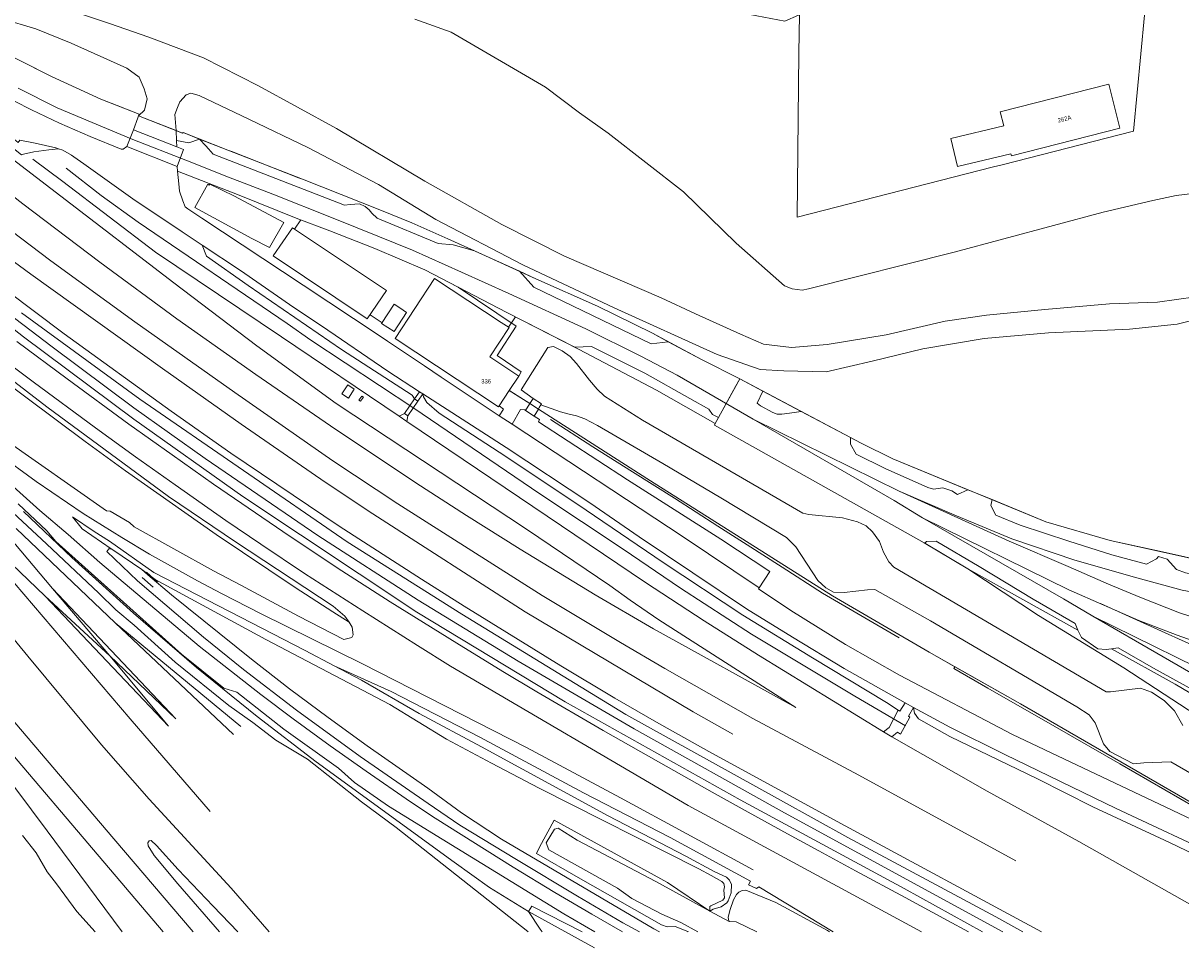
# Model space of a CAD drawing. Header units: metres. Extents: x 151448 to 154749, y 463108 to 465296.
# Tile 41 of 256: x 152771 to 152975, y 463109 to 463272. Entities that reach past the tile are written whole.
import ezdxf
from ezdxf.enums import TextEntityAlignment as Align

# ---------------------------------------------------------------- set-up
doc = ezdxf.new("R2010")
doc.units = ezdxf.units.M
for name, color, linetype, lineweight in [('B-PV-AM-AS_SPOOR_TREIN-G', 253, 'Continuous', 9), ('B-PV-GR-GRAS-GV', 253, 'Continuous', 9), ('B-PV-GR-GROENVOORZIENING-GV', 253, 'Continuous', 9), ('B-PV-GW-TALUD_KRUIN-G', 253, 'Continuous', 9), ('B-PV-IE-TERREINAFSCHEIDING_KUNSTMATIG_HEKWERK-G', 253, 'Continuous', 9), ('B-PV-IE-TERREINAFSCHEIDING_KUNSTMATIG_MUUR-G', 253, 'Continuous', 9), ('B-PV-KW-KUNSTWERK_GELUIDSWERING_SCHERM-G', 253, 'Continuous', 9), ('B-PV-OG-BEBOUWING-GV', 1, 'Continuous', 9), ('B-PV-OG-BEBOUWING-T18', 2, 'Continuous', 9), ('B-PV-OG-TERREIN_ERF-GV', 253, 'Continuous', 9), ('B-PV-VH-GESLOTENVERHARDING-GV', 253, 'Continuous', 9), ('B-PV-VH-HALFVERHARDING-GV', 253, 'Continuous', 9), ('B-PV-VH-ONVERHARD_ZAND-GV', 253, 'Continuous', 9), ('B-PV-VH-OPENVERHARDING-GV', 253, 'Continuous', 9)]:
    doc.layers.add(name, color=color, linetype=linetype, lineweight=lineweight)
doc.styles.add('Drong', font='txt', dxfattribs={"height": 1.8})

msp = doc.modelspace()

# ---------------------------------------------------------------- linework, layer by layer
at = {"layer": 'B-PV-AM-AS_SPOOR_TREIN-G', "flags": 128}
for points in [[(152667.056, 463336.997), (152679.341, 463325.394), (152718.599, 463288.822), (152730.368, 463278.229), (152741.721, 463268.765), (152757.753, 463256.343), (152797.502, 463225.876), (152812.104, 463214.803), (152826.058, 463204.7), (152859.525, 463182.62), (152874.182, 463172.72), (152877.759, 463170.149), (152882.795, 463166.697)], [(152697.016, 463301.927), (152710.031, 463289.851), (152718.237, 463282.652), (152726.61, 463275.451), (152735.612, 463267.908), (152747.101, 463258.557), (152759.598, 463248.612), (152771.014, 463239.799), (152784.547, 463229.55), (152798.031, 463219.572), (152811.933, 463209.799), (152825.073, 463200.774), (152840.072, 463190.777), (152848.971, 463185.023), (152858.401, 463179.085), (152871.603, 463171.064), (152881.825, 463165.121)], [(152722.51, 463272.415), (152727.031, 463268.526), (152751.226, 463249.068), (152767.191, 463236.401), (152775.914, 463229.733), (152790.67, 463219.046), (152808.27, 463206.629), (152825.455, 463194.638), (152836.926, 463187.059), (152862.274, 463170.978), (152876.022, 463162.689), (152883.822, 463158.153), (152899.313, 463149.363), (152917.956, 463139.377), (152945.515, 463124.349)], [(152721.194, 463271.148), (152728.399, 463263.183), (152732.52, 463259.07), (152739.233, 463253.09), (152742.857, 463250.09), (152762.611, 463234.575), (152772.404, 463227.394), (152795.561, 463210.849), (152809.359, 463201.078), (152824.115, 463190.892), (152832.486, 463185.322), (152859.299, 463168.087), (152888.798, 463150.538), (152895.799, 463146.589)], [(152770.141, 463260.101), (152777.022, 463256.622), (152790.032, 463251.181), (152799.927, 463247.352), (152807.154, 463244.481), (152814.93, 463241.447), (152825.533, 463237.252), (152833.393, 463234.118), (152839.496, 463231.613), (152848.072, 463227.782), (152856.396, 463223.992), (152869.951, 463217.82), (152879.615, 463213.032), (152885.99, 463209.677)], [(152684.493, 463248.251), (152726.335, 463199.333), (152786.996, 463128.213), (152800.912, 463111.882)], [(152778.59, 463246.047), (152784.764, 463241.249), (152791.258, 463236.569), (152817.432, 463218.744)], [(152754.497, 463235.13), (152756.577, 463233.467), (152768.038, 463224.606), (152778.256, 463216.946), (152797.061, 463203.321), (152807.567, 463195.978), (152826.602, 463183.151), (152841.046, 463173.834), (152848.542, 463169.09), (152865.541, 463158.601), (152875.021, 463152.932), (152882.753, 463148.458), (152892.072, 463143.223), (152915.544, 463130.47), (152950.063, 463111.882)], [(152817.432, 463218.744), (152821.615, 463215.837), (152839.711, 463203.857), (152861.872, 463188.803), (152876.511, 463179.094), (152886.584, 463172.267), (152899.048, 463164.184), (152917.203, 463153.29), (152926.105, 463148.08)], [(152769.913, 463215.601), (152778.755, 463209.035), (152789.607, 463201.085), (152797.21, 463195.673), (152804.505, 463190.54), (152817.955, 463181.33), (152827.072, 463175.285), (152835.576, 463169.821), (152847.27, 463162.551), (152855.346, 463157.596), (152861.361, 463154.043), (152872.968, 463147.227), (152882.741, 463141.721), (152892.168, 463136.417), (152898.499, 463132.882), (152905.392, 463129.093), (152910.884, 463126.11), (152917.369, 463122.6), (152926.048, 463117.865), (152933.542, 463113.845), (152937.21, 463111.882)], [(152768.36, 463211.851), (152772.828, 463208.521), (152783.749, 463200.405), (152790.796, 463195.311), (152797.762, 463190.395), (152806.695, 463184.121), (152812.819, 463179.961), (152820.496, 463174.846), (152830.722, 463168.263), (152840.388, 463162.143), (152846.184, 463158.551), (152887.955, 463134.058), (152928.932, 463111.882)], [(152885.99, 463209.677), (152899.358, 463201.934)], [(152899.358, 463201.934), (152924.12, 463187.643)], [(152899.358, 463201.934), (152925.028, 463189.31)], [(152740.481, 463197.567), (152744.853, 463192.654), (152749.842, 463186.828), (152759.871, 463174.829), (152768.104, 463164.837), (152771.87, 463160.301), (152784.826, 463144.705), (152793.224, 463135.186), (152807.612, 463119.509), (152814.289, 463111.882)], [(152766.534, 463195.89), (152773.341, 463190.987), (152781.573, 463185.373), (152788.381, 463181.127), (152793.253, 463178.22), (152801.689, 463173.548), (152805.904, 463171.292), (152812.852, 463167.739), (152830.69, 463158.959), (152859.508, 463144.233), (152876.047, 463135.405), (152899.342, 463122.738)], [(152764.97, 463194.195), (152768.73, 463190.605), (152773.999, 463185.903), (152778.97, 463181.643), (152784.538, 463176.728), (152801.999, 463162.053), (152812.838, 463153.575), (152818.506, 463149.301), (152824.986, 463144.556), (152831.31, 463140.082), (152839.115, 463134.696), (152843.487, 463131.804), (152857.174, 463123.212), (152864.481, 463118.781), (152871.004, 463114.962), (152876.42, 463111.882)], [(152925.028, 463189.31), (152935.071, 463184.939), (152944.802, 463180.924), (152955.925, 463177.164), (152966.775, 463174.078), (152974.774, 463171.889), (152983.881, 463170.164), (152995.199, 463168.416), (153005.369, 463166.76), (153012.928, 463165.468)], [(152925.028, 463189.31), (152944.354, 463180.5), (152954.704, 463176.057), (152961.84, 463172.946), (152967.343, 463170.662), (152974.294, 463167.892), (152981.031, 463165.723)], [(152924.12, 463187.643), (152929.132, 463184.618)], [(152929.132, 463184.618), (152953.918, 463170.37)], [(152929.132, 463184.618), (152954.824, 463171.976)], [(152769.796, 463182.709), (152787.215, 463166.173)], [(152768.47, 463181.38), (152776.177, 463172.184)], [(152769.004, 463176.489), (152774.894, 463170.827)], [(152767.739, 463175.19), (152789.844, 463149.27), (152803.928, 463133.009)], [(152776.177, 463172.184), (152786.308, 463160.326), (152796.616, 463147.987)], [(152776.177, 463172.184), (152797.865, 463149.295)], [(152954.824, 463171.976), (152967.163, 463166.587), (152973.865, 463163.956), (152980.344, 463161.728)], [(152774.894, 463170.827), (152786.308, 463160.326), (152797.865, 463149.295)], [(152774.894, 463170.827), (152796.616, 463147.987)], [(152953.918, 463170.37), (152959.073, 463167.346)], [(153198.841, 463111.882), (153179.577, 463115.51), (153163.292, 463118.803), (153147.462, 463122.123), (153101.809, 463130.596), (153078.645, 463134.915), (153063.129, 463138.012), (153051.349, 463140.13), (153032.459, 463143.776), (153014.004, 463147.78), (153006.996, 463149.783), (153000.492, 463152.053), (152994.054, 463154.569), (152986.127, 463158.086), (152979.453, 463160.966), (152971.129, 463164.663), (152960.419, 463169.533)], [(152787.215, 463166.173), (152808.008, 463146.551)], [(152787.215, 463166.173), (152809.33, 463147.937)], [(152882.795, 463166.697), (152906.833, 463151.266)], [(152959.073, 463167.346), (152984.544, 463154.769)], [(152959.073, 463167.346), (152983.813, 463153.016)], [(152881.825, 463165.121), (152906.833, 463151.266)], [(152755.408, 463156.152), (152775.246, 463129.631), (152777.987, 463125.945), (152788.445, 463111.882)], [(152756.864, 463157.412), (152795.657, 463111.882)]]:
    msp.add_lwpolyline(points, dxfattribs=at)
at = {"layer": 'B-PV-GR-GRAS-GV', "flags": 128}
for points in [[(152985.602, 463144.474), (152964.515, 463158.261), (152949.538, 463167.468), (152937.062, 463175.655), (152929.507, 463180.134), (152929.394, 463180.201), (152892.533, 463200.868), (152892.697, 463201.166), (152882.366, 463207.014), (152868.68, 463214.25), (152867.991, 463214.603), (152856.084, 463220.707), (152847.518, 463225.132), (152857.721, 463218.277), (152854.349, 463213.097), (152858.603, 463210.26), (152858.177, 463209.519), (152856.497, 463206.971), (152860.105, 463204.663), (152860.693, 463205.59), (152858.556, 463207.091), (152863.254, 463214.547), (152864.253, 463214.706), (152865.81, 463213.958), (152867.212, 463212.92), (152868.283, 463211.725), (152870.604, 463208.76), (152871.964, 463207.189), (152873.212, 463205.951), (152879.911, 463201.782), (152908.06, 463185.4), (152909.171, 463185.183), (152915.078, 463184.585), (152917.678, 463183.907), (152919.235, 463183.203), (152920.323, 463182.169), (152921.551, 463180.42), (152922.246, 463178.58), (152923.185, 463176.896), (152924.099, 463175.946), (152961.43, 463154.009), (152962.162, 463154.034), (152967.421, 463154.654), (152969.377, 463153.996), (152971.581, 463152.518), (152973.409, 463150.705), (152974.884, 463148.091)], [(152767.454, 463198.576), (152785.675, 463185.817), (152786.356, 463185.794), (152789.747, 463183.801), (152790.573, 463183.017), (152804.509, 463175.278), (152809.32, 463172.798), (152819.461, 463167.333), (152827.382, 463163.207), (152828.82, 463163.581), (152829.04, 463164.024), (152828.87, 463165.393), (152828.324, 463166.239), (152825.474, 463168.073), (152818.852, 463172.336), (152804.99, 463181.653), (152789.052, 463192.87), (152781.975, 463197.985), (152761.052, 463213.563)], [(152982.92, 463135.872), (152972.773, 463141.736), (152968.014, 463141.538), (152966.216, 463141.375), (152962.056, 463143.556), (152960.919, 463144.861), (152959.461, 463148.563), (152958.39, 463149.979), (152956.275, 463151.37), (152930.529, 463166.517), (152920.739, 463172.028), (152919.43, 463171.956), (152915.347, 463171.496), (152913.46, 463171.51), (152912.102, 463172.326), (152910.699, 463173.586), (152906.879, 463179.498), (152905.229, 463181.134), (152893.702, 463188.103), (152883.488, 463194.167), (152871.987, 463200.84), (152869.79, 463201.999), (152868.322, 463202.526), (152866.795, 463202.861), (152865.49, 463203.254), (152862.065, 463204.462), (152861.76, 463203.966), (152861.6, 463203.706), (152881.339, 463191.078), (152913.274, 463170.885), (152930.299, 463160.977), (152934.828, 463158.416), (152946.356, 463151.895), (152982.745, 463130.915)], [(152887.934, 463111.882), (152887.865, 463111.916), (152885.658, 463112.823), (152884.248, 463112.751), (152883.25, 463113.07), (152868.606, 463121.38), (152861.289, 463125.629), (152861.792, 463126.762), (152864.405, 463131.496), (152884.318, 463120.498), (152891.719, 463115.5), (152891.767, 463116.307), (152891.898, 463116.442), (152894.005, 463117.417), (152894.326, 463117.808), (152894.196, 463119.191), (152894.296, 463119.779), (152894.185, 463120.334), (152893.833, 463120.675), (152891.972, 463121.759), (152889.818, 463122.945), (152861.772, 463137.112), (152853.342, 463141.472), (152845.435, 463145.714), (152835.489, 463151.775), (152813.685, 463163.225), (152794.232, 463173.793), (152791.913, 463175.515), (152792.974, 463174.602), (152797.15, 463171.076), (152811.183, 463159.777), (152817.874, 463154.583), (152824.653, 463149.504), (152831.516, 463144.541), (152842.202, 463137.104), (152848.116, 463132.747), (152855.153, 463128.124), (152881.883, 463112.383), (152882.867, 463111.882)], [(153016.495, 463111.882), (153015.476, 463112.307), (153009.291, 463115.726), (152999.106, 463121.621), (152982.745, 463130.915), (152946.356, 463151.895), (152934.828, 463158.416), (152934.633, 463158.109), (152940.628, 463154.676), (152952.392, 463147.937), (152963.793, 463141.384), (152979.621, 463132.254), (152978.709, 463130.567), (152983.837, 463128.144), (152993.147, 463123.528), (153000.111, 463120.231), (153003.689, 463118.094), (153009.684, 463114.881), (153015.856, 463111.882)]]:
    msp.add_lwpolyline(points, dxfattribs=at)
for points in [[(152926.054, 463152.08), (152915.334, 463158.136), (152906.255, 463163.605), (152898.198, 463168.634), (152879.3, 463181.279), (152870.64, 463187.238), (152855.949, 463196.947), (152841.274, 463206.385), (152841.41, 463205.852), (152842, 463204.891), (152844.192, 463202.975), (152855.88, 463195.384), (152870.009, 463185.957), (152883.541, 463176.738), (152897.554, 463167.496), (152909.772, 463159.999), (152922.789, 463152.181), (152924.854, 463150.807), (152925.14, 463150.637)], [(152791.913, 463175.515), (152794.232, 463173.793), (152813.685, 463163.225), (152835.489, 463151.775), (152845.435, 463145.714), (152853.342, 463141.472), (152861.772, 463137.112), (152889.818, 463122.945), (152891.972, 463121.759), (152893.833, 463120.675), (152894.185, 463120.334), (152894.296, 463119.779), (152894.196, 463119.191), (152894.326, 463117.808), (152894.005, 463117.417), (152891.898, 463116.442), (152891.767, 463116.307), (152891.719, 463115.5), (152892.319, 463115.815), (152893.76, 463116.266), (152894.746, 463116.974), (152894.966, 463117.303), (152895.519, 463118.732), (152895.531, 463120.197), (152895.22, 463120.938), (152894.668, 463121.473), (152892.519, 463122.464), (152887.5, 463125.167), (152873.897, 463132.22), (152851.626, 463144.373), (152840.662, 463150.212), (152830.502, 463156.065), (152825.73, 463158.597), (152820.628, 463161.305), (152793.988, 463175.022), (152786.25, 463180.487), (152783.552, 463182.191), (152779.701, 463184.803), (152781.436, 463182.685), (152786.542, 463179.167), (152786.821, 463178.975)]]:
    msp.add_lwpolyline(points, close=True, dxfattribs=at)
at = {"layer": 'B-PV-GR-GROENVOORZIENING-GV', "flags": 128}
for points in [[(152595.238, 463380.766), (152607.714, 463365.569), (152614.818, 463356.89), (152631.95, 463340.209), (152654.298, 463318.287), (152673.276, 463299.644), (152702.547, 463272.649), (152719.978, 463257.113), (152739.012, 463241.574), (152749.258, 463233.574), (152771.085, 463216.388), (152790.483, 463201.941), (152809.674, 463188.368), (152840.266, 463168.046), (152866.311, 463152.292), (152897.052, 463135.024), (152925.901, 463119.447), (152939.639, 463111.882)], [(152596.668, 463380.198), (152614.866, 463359.128), (152620.19, 463353.266), (152623.035, 463350.291), (152632.912, 463340.762), (152642.258, 463331.838), (152657.148, 463317.62), (152665.633, 463309.518), (152684.283, 463291.858), (152697.979, 463279.141), (152711.121, 463267.324), (152728.171, 463252.5), (152740.59, 463242.153), (152756.712, 463229.414), (152776.138, 463214.673), (152790.518, 463203.937), (152803.054, 463195.023), (152822.832, 463181.523), (152840.499, 463170.145), (152858.075, 463159.396), (152878.415, 463147.502), (152904.857, 463132.751), (152943.265, 463111.882)], [(152943.265, 463111.882), (152904.857, 463132.751), (152878.415, 463147.502), (152858.075, 463159.396), (152840.499, 463170.145), (152822.832, 463181.523), (152803.054, 463195.023), (152790.518, 463203.937), (152776.138, 463214.673), (152756.712, 463229.414), (152740.59, 463242.153), (152728.171, 463252.5), (152711.121, 463267.324), (152697.979, 463279.141), (152684.283, 463291.858), (152665.633, 463309.518), (152657.148, 463317.62), (152642.258, 463331.838), (152632.912, 463340.762), (152623.035, 463350.291), (152620.19, 463353.266), (152614.866, 463359.128), (152596.668, 463380.198)], [(152761.052, 463213.563), (152781.975, 463197.985), (152789.052, 463192.87), (152804.99, 463181.653), (152818.852, 463172.336), (152825.474, 463168.073), (152828.324, 463166.239), (152827.609, 463167.347), (152825.528, 463169.069), (152808.388, 463180.406), (152796.613, 463188.339), (152775.229, 463204.127), (152750.114, 463223.373)], [(152946.783, 463111.882), (152942.033, 463114.491), (152916.011, 463128.407), (152904.136, 463135.011), (152876.96, 463150.053), (152848.149, 463167.677), (152827.997, 463180.406), (152791.55, 463205.478), (152770.777, 463220.641)], [(152768.421, 463186.28), (152775.14, 463180.03), (152784.369, 463171.373), (152787.329, 463168.439), (152790.533, 463165.752), (152797.756, 463159.266), (152807.217, 463151.64), (152811.422, 463148.656), (152815.45, 463145.545), (152821.039, 463142.2), (152830.497, 463134.7), (152836.603, 463130.198), (152849.453, 463120.047), (152859.76, 463111.945), (152859.838, 463111.882)], [(152871.513, 463111.882), (152866.081, 463114.991), (152856.81, 463120.675), (152844.714, 463128.122), (152835.247, 463133.92), (152829.261, 463138.082), (152826.452, 463140.612), (152816.841, 463147.486), (152808.597, 463153.963), (152806.317, 463154.692), (152798.853, 463160.666), (152776.786, 463180.414), (152775.22, 463182.335), (152770.152, 463187.067)], [(152882.867, 463111.882), (152881.883, 463112.383), (152855.153, 463128.124), (152848.116, 463132.747), (152842.202, 463137.104), (152831.516, 463144.541), (152824.653, 463149.504), (152817.874, 463154.583), (152811.183, 463159.777), (152797.15, 463171.076), (152792.974, 463174.602), (152791.913, 463175.515), (152786.821, 463178.975), (152786.542, 463179.167), (152786.08, 463179.133), (152785.758, 463178.686), (152791.134, 463173.515), (152802.754, 463163.623), (152809.77, 463157.964), (152819.099, 463150.793), (152830.285, 463142.647), (152842.208, 463134.397), (152847.801, 463130.628), (152857.769, 463124.569), (152868.476, 463118.119), (152876.441, 463113.463), (152879.382, 463111.882)], [(152913.404, 463111.882), (152900.353, 463119.758), (152899.922, 463119.495), (152898.547, 463120.099), (152898.896, 463120.744), (152884.755, 463128.425), (152869.543, 463136.266), (152851.296, 463146.083), (152835.756, 463154.074), (152825.73, 463158.597), (152830.502, 463156.065), (152840.662, 463150.212), (152851.626, 463144.373), (152873.897, 463132.22), (152887.5, 463125.167), (152892.519, 463122.464), (152894.668, 463121.473), (152895.22, 463120.938), (152895.531, 463120.197), (152895.519, 463118.732), (152894.966, 463117.303), (152894.746, 463116.974), (152893.76, 463116.266), (152892.319, 463115.815), (152891.719, 463115.5), (152895.164, 463113.701), (152894.998, 463114.013), (152894.965, 463114.409), (152895.31, 463115.76), (152895.918, 463117.491), (152896.445, 463118.406), (152896.843, 463118.855), (152897.405, 463119.143), (152898.075, 463119.203), (152903.351, 463116.993), (152912.395, 463112.088), (152912.75, 463111.882)], [(153005.57, 463111.882), (152987.66, 463120.266), (152972.564, 463127.563), (152959.057, 463133.8), (152949.317, 463138.729), (152933.913, 463146.207), (152928.445, 463149.31), (152927.726, 463150.275), (152927.554, 463151.268), (152926.633, 463149.746), (152926.923, 463149.573), (152925.269, 463146.6), (152924.727, 463146.911), (152923.748, 463146.142), (152940.517, 463136.596), (152956.608, 463127.703), (152982.006, 463113.353), (152981.242, 463111.882)], [(152862.251, 463111.882), (152861.915, 463112.307), (152859.871, 463115.453), (152860.446, 463116.357), (152869.287, 463111.882)]]:
    msp.add_lwpolyline(points, dxfattribs=at)
for points in [[(152802.047, 463251.158), (152799.156, 463252.279), (152799.066, 463252.189), (152797.958, 463252.628), (152798.003, 463250.919), (152800.15, 463250.475)], [(152807.731, 463248.95), (152807.034, 463249.223), (152802.047, 463251.158), (152803.134, 463249.976), (152803.621, 463249.418), (152804.422, 463248.472), (152827.553, 463239.564), (152828.532, 463239.665), (152830.179, 463239.745), (152831.186, 463239.319), (152831.867, 463238.745), (152832.322, 463238.135), (152833.257, 463237.241), (152843.984, 463232.826), (152846.643, 463232.544), (152850.363, 463231.533), (152845.698, 463233.632), (152839.358, 463236.405), (152833.734, 463238.738), (152820.166, 463244.084), (152819.468, 463244.357)], [(152839.816, 463205.494), (152840.689, 463206.766), (152835.138, 463210.384), (152823.472, 463218.309), (152818.616, 463221.565), (152809.247, 463228.06), (152802.508, 463232.514), (152803.245, 463230.567), (152810.586, 463225.42), (152827.027, 463214.197), (152839.408, 463206.131)], [(152884.434, 463215.538), (152881.674, 463217.026), (152872.023, 463221.812), (152861.139, 463226.622), (152858.265, 463227.936), (152860.812, 463225.14), (152881.405, 463215.176)], [(152893.276, 463202.222), (152892.2, 463202.756), (152891.558, 463203.7), (152888.201, 463205.594), (152880.289, 463210.022), (152870.915, 463214.689), (152867.991, 463214.603), (152868.68, 463214.25), (152882.366, 463207.014), (152892.697, 463201.166)], [(152907.813, 463203.275), (152901.056, 463206.848), (152900.053, 463204.747), (152900.637, 463204.255), (152902.806, 463203.099), (152903.603, 463202.787), (152904.391, 463202.792), (152905.718, 463202.965)], [(152937.116, 463189.543), (152923.9, 463194.966), (152918.335, 463197.711), (152916.454, 463198.705), (152916.438, 463197.53), (152917.478, 463195.76), (152922.555, 463193.265), (152930.076, 463189.95), (152931.04, 463189.62), (152932.721, 463189.876), (152934.29, 463189.369), (152935.298, 463188.714)], [(152982.535, 463176.129), (152971.29, 463178.608), (152962.109, 463180.631), (152950.81, 463183.923), (152941.373, 463187.796), (152941.119, 463186.778), (152941.989, 463185.083), (152946.317, 463183.305), (152954.822, 463180.505), (152962.423, 463178.116), (152968.487, 463176.464), (152970.278, 463177.406), (152970.612, 463177.802), (152972.123, 463177.318), (152973.744, 463175.523), (152975.361, 463174.936), (152982.048, 463173.553)], [(152929.507, 463180.134), (152937.062, 463175.655), (152956.453, 463164.875), (152955.95, 463166.008), (152948.565, 463170.318), (152939.058, 463176.046), (152931.54, 463180.479), (152929.822, 463180.438)], [(152962.35, 463161.598), (152973.513, 463155.392), (152983.571, 463149.451), (152983.174, 463150.448), (152978.841, 463153.144), (152969.706, 463158.205), (152963.498, 463161.731)]]:
    msp.add_lwpolyline(points, close=True, dxfattribs=at)
at = {"layer": 'B-PV-GW-TALUD_KRUIN-G', "flags": 128}
for points in [[(152926.054, 463152.08), (152915.334, 463158.136), (152906.255, 463163.605), (152898.198, 463168.634), (152879.3, 463181.279), (152870.64, 463187.238), (152855.949, 463196.947), (152841.274, 463206.385)], [(152786.25, 463180.487), (152783.552, 463182.191), (152779.701, 463184.803), (152781.436, 463182.685), (152786.542, 463179.167), (152786.821, 463178.975), (152791.913, 463175.515), (152794.232, 463173.793), (152813.685, 463163.225), (152835.489, 463151.775), (152845.435, 463145.714), (152853.342, 463141.472), (152861.772, 463137.112), (152889.818, 463122.945), (152891.972, 463121.759), (152893.833, 463120.675), (152894.185, 463120.334), (152894.296, 463119.779), (152894.196, 463119.191), (152894.326, 463117.808), (152894.005, 463117.417), (152891.898, 463116.442), (152891.767, 463116.307), (152891.719, 463115.5)]]:
    msp.add_lwpolyline(points, dxfattribs=at)
at = {"layer": 'B-PV-IE-TERREINAFSCHEIDING_KUNSTMATIG_HEKWERK-G', "flags": 128}
for points in [[(152943.265, 463111.882), (152904.857, 463132.751), (152878.415, 463147.502), (152858.075, 463159.396), (152840.499, 463170.145), (152822.832, 463181.523), (152803.054, 463195.023), (152790.518, 463203.937), (152776.138, 463214.673), (152756.712, 463229.414), (152740.59, 463242.153), (152728.171, 463252.5), (152711.121, 463267.324), (152697.979, 463279.141), (152684.283, 463291.858), (152665.633, 463309.518), (152632.912, 463340.762), (152623.035, 463350.291), (152620.19, 463353.266), (152614.866, 463359.128), (152596.668, 463380.198)], [(152788.247, 463249.393), (152782.797, 463251.623), (152777.453, 463253.935), (152772.503, 463256.259), (152766.508, 463259.312), (152759.913, 463262.99), (152750.153, 463269.141), (152742.45, 463274.583), (152735.452, 463280.072), (152726.345, 463288.017), (152715.429, 463297.944), (152703.362, 463308.906), (152689.084, 463322.021), (152675.082, 463334.651), (152659.718, 463348.015), (152653.189, 463353.405), (152647.262, 463358.205), (152642.947, 463361.628), (152634.106, 463368.117), (152624.906, 463374.284), (152615.355, 463380.147)], [(152943.106, 463246.65), (152966.199, 463252.549), (152968.767, 463279.749)], [(152907.492, 463272.997), (152907.413, 463266.289)], [(152907.413, 463266.289), (152907.075, 463237.457), (152941.593, 463246.263)], [(152770.933, 463264.711), (152776.007, 463262.117), (152784.717, 463258.159), (152791.423, 463255.503), (152791.313, 463255.261), (152799.066, 463252.189), (152799.156, 463252.279), (152807.034, 463249.223), (152820.166, 463244.084), (152833.734, 463238.738), (152839.358, 463236.405), (152845.698, 463233.632), (152852.305, 463230.659), (152861.139, 463226.622), (152872.023, 463221.812), (152881.674, 463217.026), (152890.25, 463212.401), (152896.992, 463208.997)], [(152816.439, 463216.378), (152794.321, 463231.265), (152778.008, 463243.69), (152772.733, 463247.639)], [(152798.186, 463245.511), (152809.043, 463241.274), (152819.06, 463237.269), (152824.926, 463235.024), (152832.851, 463231.903), (152841.647, 463228.165)], [(152941.593, 463246.263), (152943.106, 463246.65)], [(152818.727, 463235.329), (152819.836, 463236.972)], [(152841.647, 463228.165), (152856.084, 463220.707)], [(152832.012, 463220.28), (152834.126, 463218.877)], [(152856.084, 463220.707), (152868.68, 463214.25), (152882.366, 463207.014), (152892.697, 463201.166)], [(152857.602, 463219.929), (152856.363, 463218.095)], [(152816.439, 463216.378), (152837.12, 463202.469), (152838.49, 463201.545), (152880.444, 463173.264), (152890.773, 463166.498), (152900.303, 463160.455), (152922.291, 463147.024), (152923.748, 463146.142), (152940.517, 463136.596), (152956.608, 463127.703), (152982.006, 463113.353), (152981.086, 463111.581)], [(152892.697, 463201.166), (152896.992, 463208.997), (152918.335, 463197.711), (152923.9, 463194.966), (152950.81, 463183.923), (152962.109, 463180.631), (152986.246, 463175.311), (153062.588, 463160.582), (153082.134, 463156.987), (153145.123, 463144.739), (153195.892, 463135.501), (153213.788, 463131.828)], [(153016.495, 463111.882), (153015.476, 463112.307), (153009.291, 463115.726), (152999.106, 463121.621), (152982.745, 463130.915), (152946.356, 463151.895), (152930.299, 463160.977), (152913.274, 463170.885), (152881.339, 463191.078), (152861.6, 463203.706), (152860.105, 463204.663), (152857.262, 463206.482), (152856.538, 463206.945)], [(152863.727, 463201.894), (152871.197, 463197.089), (152878.151, 463192.658), (152885.512, 463188.03), (152893.144, 463183.125), (152898.302, 463179.84), (152904.453, 463175.911), (152911.571, 463171.384), (152925.012, 463163.527)], [(152892.697, 463201.166), (152892.533, 463200.868), (152929.394, 463180.201), (152937.062, 463175.655), (152949.538, 463167.468), (152964.515, 463158.261), (152985.602, 463144.474), (153002.982, 463133.325), (153031.112, 463115.949)], [(152791.965, 463174.122), (152793.896, 463172.401)], [(152792.703, 463175.025), (152794.653, 463173.306)]]:
    msp.add_lwpolyline(points, dxfattribs=at)
at = {"layer": 'B-PV-IE-TERREINAFSCHEIDING_KUNSTMATIG_MUUR-G', "flags": 128}
msp.add_lwpolyline([(152871.46, 463109.045), (152859.871, 463115.453), (152853.03, 463119.672), (152846.825, 463124.096), (152822.539, 463141.716), (152812.158, 463149.677), (152801.539, 463158.321), (152790.44, 463167.833), (152779.607, 463177.646), (152771.135, 463185.707)], dxfattribs=at)
at = {"layer": 'B-PV-KW-KUNSTWERK_GELUIDSWERING_SCHERM-G', "flags": 128}
msp.add_lwpolyline([(152839.87, 463272.223), (152846.259, 463269.959), (152862.885, 463260.259), (152868.859, 463255.739), (152873.862, 463252.173), (152887.128, 463241.862), (152896.385, 463232.87), (152904.847, 463225.371), (152906.198, 463224.833), (152907.968, 463224.611), (152909.086, 463224.859), (152934.702, 463231.29), (152960.857, 463238.308), (152969.599, 463240.35), (152973.711, 463241.226), (152984.511, 463242.528), (152987.925, 463242.644), (152998.115, 463242.724), (153006.849, 463241.91), (153010.422, 463241.435), (153036.412, 463237.025), (153074.896, 463230.836), (153078.757, 463230.172)], dxfattribs=at)
at = {"layer": 'B-PV-OG-BEBOUWING-GV', "flags": 128}
for points in [[(152943.405, 463253.499), (152934.114, 463251.278), (152935.297, 463246.33), (152944.662, 463248.569), (152944.743, 463248.229), (152963.819, 463253.074), (152961.863, 463260.779), (152942.786, 463255.935)], [(152834.888, 463224.563), (152818.369, 463235.568), (152814.969, 463230.606), (152831.528, 463219.56)], [(152854.715, 463204.269), (152856.497, 463206.971), (152858.177, 463209.519), (152853.069, 463212.889), (152856.46, 463218.031), (152855.083, 463218.939), (152843.359, 463226.672), (152836.41, 463216.137), (152854.62, 463204.126)], [(152837.244, 463221.47), (152836.258, 463222.119), (152834.049, 463218.76), (152836.237, 463217.321), (152838.445, 463220.68)]]:
    msp.add_lwpolyline(points, close=True, dxfattribs=at)
at = {"layer": 'B-PV-OG-TERREIN_ERF-GV', "flags": 128}
for points in [[(152998.743, 463274.223), (152968.993, 463279.769), (152968.773, 463279.81), (152968.767, 463279.749), (152966.199, 463252.549), (152943.106, 463246.65), (152941.593, 463246.263), (152907.075, 463237.457), (152907.413, 463266.289), (152907.492, 463272.997), (152907.327, 463272.925), (152904.943, 463271.886), (152838.497, 463284.567), (152835.926, 463285.065), (152794.019, 463293.142), (152793.899, 463292.74), (152789.749, 463293.965), (152788.698, 463294.168), (152753.724, 463300.859)], [(152770.395, 463276.347), (152780.244, 463273.435), (152786.239, 463271.466), (152793.13, 463269.046), (152802.722, 463265.45), (152812.399, 463260.484), (152826.102, 463253.034), (152841.64, 463243.763), (152855.207, 463236.126), (152866.169, 463230.56), (152883.211, 463223.282), (152889.206, 463220.456), (152897.128, 463216.849), (152901.153, 463215.136), (152906.12, 463214.537), (152912.372, 463215.05), (152922.734, 463216.763), (152933.097, 463219.16), (152940.376, 463220.188), (152950.627, 463221.232), (152962.017, 463222.174), (152970.41, 463222.516), (152980.429, 463223.886)], [(152982.784, 463220.837), (152973.871, 463218.629), (152965.492, 463217.734), (152951.256, 463217.084), (152939.949, 463216.108), (152929.167, 463214.315), (152920.3, 463212.118), (152912.166, 463210.248), (152904.763, 463210.41), (152900.614, 463210.654), (152893.012, 463213.271), (152874.953, 463221.486), (152858.898, 463229.071), (152843.605, 463237.042), (152833.487, 463243.16), (152821.203, 463249.585), (152810.709, 463254.628), (152801.965, 463258.795), (152800.501, 463259.201), (152799.724, 463258.941), (152798.6, 463257.676), (152798.198, 463256.673), (152797.707, 463255.444), (152797.958, 463252.628), (152799.066, 463252.189), (152799.156, 463252.279), (152802.047, 463251.158), (152807.034, 463249.223), (152807.731, 463248.95), (152819.468, 463244.357), (152820.166, 463244.084), (152833.734, 463238.738), (152839.358, 463236.405), (152845.698, 463233.632), (152850.363, 463231.533), (152852.305, 463230.659), (152858.265, 463227.936), (152861.139, 463226.622), (152872.023, 463221.812), (152881.674, 463217.026), (152884.434, 463215.538), (152885.291, 463215.075), (152890.25, 463212.401), (152896.992, 463208.997), (152901.056, 463206.848), (152907.813, 463203.275), (152916.454, 463198.705), (152918.335, 463197.711), (152923.9, 463194.966), (152937.116, 463189.543), (152941.373, 463187.796), (152950.81, 463183.923), (152962.109, 463180.631), (152971.29, 463178.608), (152982.535, 463176.129)]]:
    msp.add_lwpolyline(points, dxfattribs=at)
for points in [[(152787.546, 463257.039), (152791.423, 463255.503), (152791.313, 463255.261), (152792.397, 463256.251), (152792.818, 463258.238), (152792.337, 463259.984), (152791.433, 463262.012), (152789.266, 463263.622), (152779.486, 463267.977), (152773.279, 463270.539), (152767.362, 463272.265), (152760.787, 463273.99), (152753.472, 463276.784), (152751.937, 463277.639), (152747.248, 463280.308), (152736.967, 463287.798), (152739.765, 463285.461), (152745.636, 463280.817), (152750.647, 463277.138), (152756.635, 463273.102), (152763.431, 463268.847), (152769.768, 463265.306), (152776.007, 463262.117), (152784.717, 463258.159)], [(152968.773, 463279.81), (152936.723, 463285.741), (152907.492, 463272.997), (152907.413, 463266.289), (152907.075, 463237.457), (152941.593, 463246.263), (152943.106, 463246.65), (152966.199, 463252.549), (152968.767, 463279.749)], [(152943.405, 463253.499), (152942.786, 463255.935), (152961.863, 463260.779), (152963.819, 463253.074), (152944.743, 463248.229), (152944.662, 463248.569), (152935.297, 463246.33), (152934.114, 463251.278)]]:
    msp.add_lwpolyline(points, close=True, dxfattribs=at)
at = {"layer": 'B-PV-VH-GESLOTENVERHARDING-GV', "flags": 128}
for points in [[(152978.709, 463130.567), (152944.93, 463146.528), (152925.088, 463156.953), (152915.61, 463162.326), (152905.962, 463168.331), (152900.284, 463172.107), (152900.412, 463172.304), (152887.043, 463181.272), (152856.989, 463201.081), (152854.741, 463202.531), (152851.892, 463204.369), (152844.503, 463209.336), (152843.056, 463210.308), (152841.61, 463211.281), (152835.112, 463215.649), (152833.639, 463216.639), (152820.271, 463225.51), (152802.429, 463237.27), (152799.996, 463238.906), (152799.549, 463239.232), (152799.097, 463240.296), (152798.538, 463241.976), (152798.414, 463243.3), (152798.186, 463245.511), (152798.099, 463246.349), (152789.26, 463249.823), (152788.614, 463249.368), (152788.247, 463249.393), (152782.797, 463251.623), (152777.453, 463253.935), (152772.503, 463256.259), (152766.508, 463259.312)], [(152770.468, 463250.936), (152773.148, 463250.455), (152776.763, 463249.639), (152777.256, 463249.458), (152778.026, 463249.174), (152779.534, 463248.322), (152779.972, 463248.011), (152781.702, 463246.781), (152790.337, 463240.623), (152799.01, 463234.827), (152802.508, 463232.514), (152809.247, 463228.06), (152818.616, 463221.565), (152823.472, 463218.309), (152835.138, 463210.384), (152840.689, 463206.766), (152841.274, 463206.385), (152855.949, 463196.947), (152870.64, 463187.238), (152879.3, 463181.279), (152898.198, 463168.634), (152906.255, 463163.605), (152915.334, 463158.136), (152926.054, 463152.08), (152927.554, 463151.268), (152933.935, 463147.821), (152943.567, 463142.998), (152963.166, 463133.5), (152982.226, 463124.63)], [(152974.884, 463148.091), (152973.409, 463150.705), (152971.581, 463152.518), (152969.377, 463153.996), (152967.421, 463154.654), (152962.162, 463154.034), (152961.43, 463154.009), (152924.099, 463175.946), (152923.185, 463176.896), (152922.246, 463178.58), (152921.551, 463180.42), (152920.323, 463182.169), (152919.235, 463183.203), (152917.678, 463183.907), (152915.078, 463184.585), (152909.171, 463185.183), (152908.06, 463185.4), (152879.911, 463201.782), (152873.212, 463205.951), (152871.964, 463207.189), (152870.604, 463208.76), (152868.283, 463211.725), (152867.212, 463212.92), (152865.81, 463213.958), (152864.253, 463214.706), (152863.254, 463214.547), (152858.556, 463207.091), (152860.693, 463205.59), (152862.162, 463204.619), (152862.065, 463204.462), (152865.49, 463203.254), (152866.795, 463202.861), (152868.322, 463202.526), (152869.79, 463201.999), (152871.987, 463200.84), (152883.488, 463194.167), (152893.702, 463188.103), (152905.229, 463181.134), (152906.879, 463179.498), (152910.699, 463173.586), (152912.102, 463172.326), (152913.46, 463171.51), (152915.347, 463171.496), (152919.43, 463171.956), (152920.739, 463172.028), (152930.529, 463166.517), (152956.275, 463151.37), (152958.39, 463149.979), (152959.461, 463148.563), (152960.919, 463144.861), (152962.056, 463143.556), (152966.216, 463141.375), (152968.014, 463141.538), (152972.773, 463141.736), (152982.92, 463135.872)]]:
    msp.add_lwpolyline(points, dxfattribs=at)
for points in [[(152763.21, 463254.239), (152767.9, 463250.63), (152769.358, 463249.508), (152770.765, 463248.4), (152771.131, 463248.503), (152772.926, 463248.896), (152775.574, 463249.233), (152777.256, 463249.458), (152776.763, 463249.639), (152773.148, 463250.455), (152770.468, 463250.936), (152770.152, 463250.53), (152768.716, 463251.691), (152764.009, 463255.288)], [(152791.313, 463255.261), (152791.181, 463254.893), (152790.417, 463252.768), (152798.032, 463249.776), (152798.004, 463250.865), (152798.003, 463250.919), (152797.958, 463252.628)], [(152798.032, 463249.776), (152790.417, 463252.768), (152789.26, 463249.823), (152798.099, 463246.349), (152799.257, 463249.295)], [(152828.21, 463205.652), (152829.254, 463207.22), (152828.129, 463207.969), (152827.085, 463206.401)], [(152838.056, 463202.931), (152838.632, 463202.535), (152840.389, 463205.096), (152839.816, 463205.494)], [(152859.348, 463203.471), (152859.221, 463203.554), (152858.466, 463203.64), (152856.989, 463201.081), (152887.043, 463181.272), (152900.412, 463172.304), (152902.27, 463175.178), (152893.656, 463180.849), (152877.297, 463191.284), (152861.65, 463201.455), (152861.781, 463201.855), (152860.844, 463202.478)], [(152860.844, 463202.478), (152861.781, 463201.855), (152861.65, 463201.455), (152877.297, 463191.284), (152893.656, 463180.849), (152902.27, 463175.178), (152900.412, 463172.304), (152900.284, 463172.107), (152905.962, 463168.331), (152915.61, 463162.326), (152925.088, 463156.953), (152944.93, 463146.528), (152978.709, 463130.567), (152979.621, 463132.254), (152963.793, 463141.384), (152952.392, 463147.937), (152940.628, 463154.676), (152934.633, 463158.109), (152934.828, 463158.416), (152930.299, 463160.977), (152913.274, 463170.885), (152881.339, 463191.078), (152861.6, 463203.706)]]:
    msp.add_lwpolyline(points, close=True, dxfattribs=at)
at = {"layer": 'B-PV-VH-HALFVERHARDING-GV', "flags": 128}
for points in [[(152939.639, 463111.882), (152925.901, 463119.447), (152897.052, 463135.024), (152866.311, 463152.292), (152840.266, 463168.046), (152809.674, 463188.368), (152790.483, 463201.941), (152771.085, 463216.388), (152749.258, 463233.574), (152739.012, 463241.574), (152719.978, 463257.113), (152702.547, 463272.649), (152673.276, 463299.644), (152654.298, 463318.287), (152631.95, 463340.209), (152614.818, 463356.89), (152607.714, 463365.569), (152595.238, 463380.766), (152594.091, 463383.283), (152580.954, 463399.015)], [(152766.508, 463259.312), (152772.503, 463256.259), (152777.453, 463253.935), (152782.797, 463251.623), (152788.247, 463249.393), (152788.614, 463249.368), (152789.26, 463249.823), (152790.417, 463252.768), (152791.181, 463254.893), (152791.313, 463255.261), (152791.423, 463255.503), (152787.546, 463257.039), (152784.717, 463258.159), (152776.007, 463262.117), (152769.768, 463265.306)], [(152982.006, 463113.353), (152956.608, 463127.703), (152940.517, 463136.596), (152923.748, 463146.142), (152922.291, 463147.024), (152900.303, 463160.455), (152890.773, 463166.498), (152880.444, 463173.264), (152838.49, 463201.545), (152837.12, 463202.469), (152838.056, 463202.931), (152839.816, 463205.494), (152839.408, 463206.131), (152827.027, 463214.197), (152810.586, 463225.42), (152803.245, 463230.567), (152802.508, 463232.514), (152799.01, 463234.827), (152790.337, 463240.623), (152781.702, 463246.781), (152779.972, 463248.011), (152779.534, 463248.322), (152778.026, 463249.174), (152777.256, 463249.458), (152775.574, 463249.233), (152772.926, 463248.896), (152771.131, 463248.503), (152770.765, 463248.4)], [(152750.114, 463223.373), (152775.229, 463204.127), (152796.613, 463188.339), (152808.388, 463180.406), (152825.528, 463169.069), (152827.609, 463167.347), (152828.324, 463166.239), (152828.87, 463165.393), (152829.04, 463164.024), (152828.82, 463163.581), (152827.382, 463163.207), (152819.461, 463167.333), (152809.32, 463172.798), (152804.509, 463175.278), (152790.573, 463183.017), (152789.747, 463183.801), (152786.356, 463185.794), (152785.675, 463185.817), (152767.454, 463198.576)], [(152770.777, 463220.641), (152791.55, 463205.478), (152827.997, 463180.406), (152848.149, 463167.677), (152876.96, 463150.053), (152904.136, 463135.011), (152916.011, 463128.407), (152942.033, 463114.491), (152946.783, 463111.882)], [(152975.361, 463174.936), (152973.744, 463175.523), (152972.123, 463177.318), (152970.612, 463177.802), (152970.278, 463177.406), (152968.487, 463176.464), (152962.423, 463178.116), (152954.822, 463180.505), (152946.317, 463183.305), (152941.989, 463185.083), (152941.119, 463186.778), (152941.373, 463187.796), (152937.116, 463189.543), (152935.298, 463188.714), (152934.29, 463189.369), (152932.721, 463189.876), (152931.04, 463189.62), (152930.076, 463189.95), (152922.555, 463193.265), (152917.478, 463195.76), (152916.438, 463197.53), (152916.454, 463198.705), (152907.813, 463203.275), (152905.718, 463202.965), (152904.391, 463202.792), (152903.603, 463202.787), (152902.806, 463203.099), (152900.637, 463204.255), (152900.053, 463204.747), (152901.056, 463206.848), (152896.992, 463208.997), (152896.259, 463207.661), (152893.276, 463202.222), (152892.697, 463201.166), (152892.533, 463200.868), (152929.394, 463180.201), (152929.507, 463180.134), (152929.822, 463180.438), (152931.54, 463180.479), (152939.058, 463176.046), (152948.565, 463170.318), (152955.95, 463166.008), (152956.453, 463164.875), (152957.042, 463163.551), (152959.928, 463161.575), (152961.382, 463161.485), (152962.35, 463161.598), (152963.498, 463161.731), (152969.706, 463158.205), (152978.841, 463153.144)], [(152859.838, 463111.882), (152859.76, 463111.945), (152849.453, 463120.047), (152836.603, 463130.198), (152830.497, 463134.7), (152821.039, 463142.2), (152815.45, 463145.545), (152811.422, 463148.656), (152807.217, 463151.64), (152797.756, 463159.266), (152790.533, 463165.752), (152787.329, 463168.439), (152784.369, 463171.373), (152775.14, 463180.03), (152768.421, 463186.28)], [(152770.152, 463187.067), (152775.22, 463182.335), (152776.786, 463180.414), (152798.853, 463160.666), (152806.317, 463154.692), (152808.597, 463153.963), (152816.841, 463147.486), (152826.452, 463140.612), (152829.261, 463138.082), (152835.247, 463133.92), (152844.714, 463128.122), (152856.81, 463120.675), (152866.081, 463114.991), (152871.513, 463111.882)], [(152879.382, 463111.882), (152876.441, 463113.463), (152868.476, 463118.119), (152857.769, 463124.569), (152847.801, 463130.628), (152842.208, 463134.397), (152830.285, 463142.647), (152819.099, 463150.793), (152809.77, 463157.964), (152802.754, 463163.623), (152791.134, 463173.515), (152785.758, 463178.686), (152786.08, 463179.133), (152786.542, 463179.167), (152781.436, 463182.685), (152779.701, 463184.803), (152783.552, 463182.191), (152786.25, 463180.487), (152793.988, 463175.022), (152820.628, 463161.305), (152825.73, 463158.597), (152835.756, 463154.074), (152851.296, 463146.083), (152869.543, 463136.266), (152884.755, 463128.425), (152898.896, 463120.744), (152898.547, 463120.099), (152899.922, 463119.495), (152900.353, 463119.758), (152913.404, 463111.882)], [(152983.571, 463149.451), (152973.513, 463155.392), (152962.35, 463161.598), (152961.382, 463161.485), (152959.928, 463161.575), (152957.042, 463163.551), (152956.453, 463164.875), (152937.062, 463175.655), (152949.538, 463167.468), (152964.515, 463158.261), (152985.602, 463144.474)], [(152900.022, 463111.882), (152896.367, 463113.613), (152895.164, 463113.701), (152891.719, 463115.5), (152882.264, 463120.687), (152868.434, 463127.963), (152865.066, 463130.065), (152864.443, 463129.924), (152862.96, 463127.471), (152863.418, 463126.29), (152875.513, 463119.547), (152878.021, 463117.743), (152883.299, 463114.952), (152886.636, 463113.512), (152889.661, 463111.882)], [(152770.922, 463128.775), (152773.342, 463125.712), (152775.278, 463122.42), (152776.928, 463120.313), (152780.466, 463115.449), (152783.693, 463111.882)], [(152805.586, 463111.882), (152798.254, 463120.29), (152794.072, 463125.253), (152793.004, 463126.966), (152792.986, 463127.5), (152793.194, 463127.839), (152793.541, 463127.877), (152794.456, 463127.036), (152798.313, 463122.833), (152804.45, 463116.347), (152808.789, 463111.882)]]:
    msp.add_lwpolyline(points, dxfattribs=at)
for points in [[(152798.099, 463246.349), (152798.186, 463245.511), (152809.043, 463241.274), (152819.06, 463237.269), (152824.926, 463235.024), (152832.851, 463231.903), (152841.647, 463228.165), (152847.518, 463225.132), (152856.084, 463220.707), (152867.991, 463214.603), (152870.915, 463214.689), (152880.289, 463210.022), (152888.201, 463205.594), (152891.558, 463203.7), (152892.2, 463202.756), (152893.276, 463202.222), (152896.259, 463207.661), (152896.992, 463208.997), (152890.25, 463212.401), (152885.291, 463215.075), (152884.434, 463215.538), (152881.405, 463215.176), (152860.812, 463225.14), (152858.265, 463227.936), (152852.305, 463230.659), (152850.363, 463231.533), (152846.643, 463232.544), (152843.984, 463232.826), (152833.257, 463237.241), (152832.322, 463238.135), (152831.867, 463238.745), (152831.186, 463239.319), (152830.179, 463239.745), (152828.532, 463239.665), (152827.553, 463239.564), (152804.422, 463248.472), (152803.621, 463249.418), (152803.134, 463249.976), (152802.047, 463251.158), (152800.15, 463250.475), (152798.003, 463250.919), (152798.004, 463250.865), (152798.032, 463249.776), (152799.257, 463249.295)], [(152803.513, 463243.208), (152801.236, 463239.134), (152811.256, 463233.657), (152814.334, 463232.116), (152816.879, 463236.496), (152808.177, 463241.136), (152803.836, 463243.247), (152803.749, 463243.08)], [(152828.129, 463207.969), (152829.254, 463207.22), (152828.21, 463205.652), (152827.085, 463206.401)], [(152854.741, 463202.531), (152856.989, 463201.081), (152858.466, 463203.64), (152859.221, 463203.554), (152859.348, 463203.471), (152860.105, 463204.663), (152856.497, 463206.971), (152854.715, 463204.269), (152855.48, 463203.711)], [(152830.053, 463205.279), (152830.591, 463206.004), (152830.862, 463205.803), (152830.324, 463205.077)], [(152840.389, 463205.096), (152838.632, 463202.535), (152838.49, 463201.545), (152880.444, 463173.264), (152890.773, 463166.498), (152900.303, 463160.455), (152922.291, 463147.024), (152923.273, 463147.746), (152924.854, 463150.807), (152922.789, 463152.181), (152909.772, 463159.999), (152897.554, 463167.496), (152883.541, 463176.738), (152870.009, 463185.957), (152855.88, 463195.384), (152844.192, 463202.975), (152842, 463204.891), (152841.41, 463205.852), (152841.274, 463206.385)]]:
    msp.add_lwpolyline(points, close=True, dxfattribs=at)
at = {"layer": 'B-PV-VH-ONVERHARD_ZAND-GV', "flags": 128}
for points in [[(152980.429, 463223.886), (152970.41, 463222.516), (152962.017, 463222.174), (152950.627, 463221.232), (152940.376, 463220.188), (152933.097, 463219.16), (152922.734, 463216.763), (152912.372, 463215.05), (152906.12, 463214.537), (152901.153, 463215.136), (152897.128, 463216.849), (152889.206, 463220.456), (152883.211, 463223.282), (152866.169, 463230.56), (152855.207, 463236.126), (152841.64, 463243.763), (152826.102, 463253.034), (152812.399, 463260.484), (152802.722, 463265.45), (152793.13, 463269.046), (152786.239, 463271.466), (152780.244, 463273.435), (152770.395, 463276.347)], [(152767.362, 463272.265), (152773.279, 463270.539), (152779.486, 463267.977), (152789.266, 463263.622), (152791.433, 463262.012), (152792.337, 463259.984), (152792.818, 463258.238), (152792.397, 463256.251), (152791.313, 463255.261), (152797.958, 463252.628), (152797.707, 463255.444), (152798.198, 463256.673), (152798.6, 463257.676), (152799.724, 463258.941), (152800.501, 463259.201), (152801.965, 463258.795), (152810.709, 463254.628), (152821.203, 463249.585), (152833.487, 463243.16), (152843.605, 463237.042), (152858.898, 463229.071), (152874.953, 463221.486), (152893.012, 463213.271), (152900.614, 463210.654), (152904.763, 463210.41), (152912.166, 463210.248), (152920.3, 463212.118), (152929.167, 463214.315), (152939.949, 463216.108), (152951.256, 463217.084), (152965.492, 463217.734), (152973.871, 463218.629), (152982.784, 463220.837)]]:
    msp.add_lwpolyline(points, dxfattribs=at)
at = {"layer": 'B-PV-VH-OPENVERHARDING-GV', "flags": 128}
for points in [[(152854.741, 463202.531), (152855.48, 463203.711), (152854.715, 463204.269), (152854.62, 463204.126), (152836.41, 463216.137), (152843.359, 463226.672), (152855.083, 463218.939), (152856.46, 463218.031), (152853.069, 463212.889), (152858.177, 463209.519), (152858.603, 463210.26), (152854.349, 463213.097), (152857.721, 463218.277), (152847.518, 463225.132), (152841.647, 463228.165), (152832.851, 463231.903), (152824.926, 463235.024), (152819.06, 463237.269), (152809.043, 463241.274), (152798.186, 463245.511), (152798.414, 463243.3), (152798.538, 463241.976), (152799.097, 463240.296), (152799.549, 463239.232), (152799.996, 463238.906), (152802.429, 463237.27), (152820.271, 463225.51), (152833.639, 463216.639), (152835.112, 463215.649), (152841.61, 463211.281), (152843.056, 463210.308), (152844.503, 463209.336), (152851.892, 463204.369)], [(152803.513, 463243.208), (152803.749, 463243.08), (152803.836, 463243.247), (152808.177, 463241.136), (152816.879, 463236.496), (152814.334, 463232.116), (152811.256, 463233.657), (152801.236, 463239.134)], [(152814.969, 463230.606), (152818.369, 463235.568), (152834.888, 463224.563), (152831.528, 463219.56)], [(152834.049, 463218.76), (152836.258, 463222.119), (152837.244, 463221.47), (152838.445, 463220.68), (152836.237, 463217.321)], [(152840.389, 463205.096), (152841.274, 463206.385), (152840.689, 463206.766), (152839.816, 463205.494)], [(152830.862, 463205.803), (152830.591, 463206.004), (152830.053, 463205.279), (152830.324, 463205.077)], [(152859.348, 463203.471), (152860.844, 463202.478), (152861.6, 463203.706), (152860.105, 463204.663)], [(152862.065, 463204.462), (152862.162, 463204.619), (152860.693, 463205.59), (152860.105, 463204.663), (152861.6, 463203.706), (152861.76, 463203.966)], [(152838.49, 463201.545), (152838.632, 463202.535), (152838.056, 463202.931), (152837.12, 463202.469)]]:
    msp.add_lwpolyline(points, close=True, dxfattribs=at)

# ---------------------------------------------------------------- texts
at = {"layer": 'B-PV-OG-BEBOUWING-T18', "style": 'Drong'}
msp.add_text('262A', height=0.75, rotation=13.8, dxfattribs=at).set_placement((152954.083, 463254.689), align=Align.MIDDLE)
msp.add_text('336', height=0.75, dxfattribs=at).set_placement((152852.428, 463208.584), align=Align.MIDDLE)

doc.saveas('drawing.dxf')
